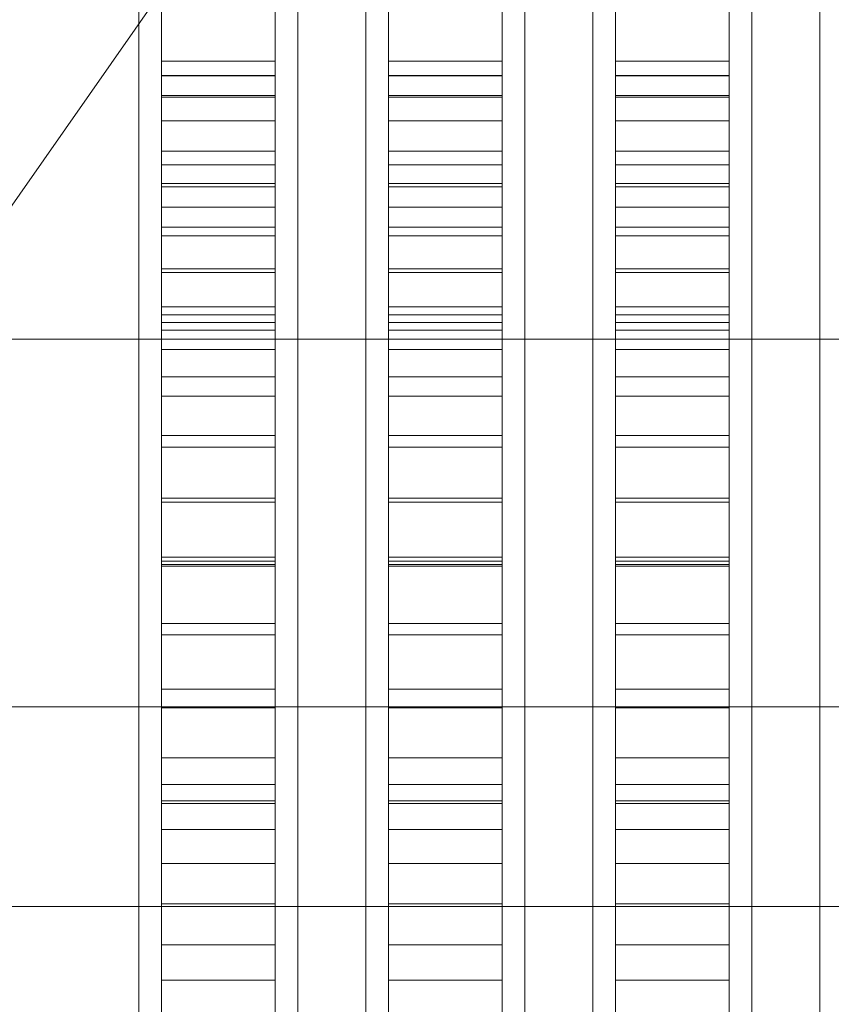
# Model space of a CAD drawing. Header units: millimetres. Extents: x -2233 to 65662, y -50530 to 6847.
# Tile 13 of 256: x -1650 to -1579, y -34339 to -34252. Entities that reach past the tile are written whole.
import ezdxf

# ---------------------------------------------------------------- set-up
doc = ezdxf.new("R2010")
doc.units = ezdxf.units.MM
for name, color, linetype, lineweight in [('COTAS_O', 1, 'Continuous', 0), ('frontal_briquetadora', 7, 'Continuous', 0), ('frontal_dosificador', 7, 'Continuous', 0), ('frontal_tolva', 7, 'Continuous', 0)]:
    doc.layers.add(name, color=color, linetype=linetype, lineweight=lineweight)
doc.dimstyles.new('R19_100', dxfattribs={"dimtxt": 250, "dimasz": 150, "dimexe": 150, "dimexo": 80, "dimgap": 100, "dimtad": 1, "dimtih": 1, "dimtoh": 1, "dimdsep": 46, "dimcen": 0.09, "dimadec": 0, "dimazin": 0, "dimtfac": 1, "dimtdec": 4, "dimtofl": 0, "dimtmove": 0, "dimatfit": 3, "dimfxl": 1, "dimtolj": 1, "dimtzin": 0, "dimarcsym": 0})

# ---------------------------------------------------------------- blocks, each defined once
blk = doc.blocks.new('DIM_R32_38')
at = {"layer": 'COTAS_O'}
for p, q in [((-1725, -31700), (-1025, -31700)), ((-1025, -31700), (-1070, -31850)), ((-1025, -34400), (-1025, -31700)), ((-1025, -31700), (-980, -31850)), ((-1025, -34400), (-1070, -34250)), ((-1025, -34400), (-980, -34250)), ((-1725, -34400), (-1025, -34400))]:
    blk.add_line(p, q, dxfattribs=at)
blk.add_text('2700 O', height=250, rotation=90, dxfattribs=at).set_placement((-1125, -33050))
blk = doc.blocks.new('DIM_R32_39')
at = {"layer": 'COTAS_O'}
for p, q in [((-1725, -33700), (-1575, -33655)), ((1725, -33700), (1575, -33655)), ((-1725, -34400), (-1725, -33700)), ((-1725, -33700), (1725, -33700)), ((-1725, -33700), (-1575, -33745)), ((1725, -33700), (1575, -33745)), ((1725, -34400), (1725, -33700))]:
    blk.add_line(p, q, dxfattribs=at)
blk.add_text('3450 O', height=250, dxfattribs=at).set_placement((0, -33600))

msp = doc.modelspace()

# ---------------------------------------------------------------- linework, layer by layer
at = {"layer": 'frontal_briquetadora'}
for p, q in [((-1638, -34255.522), (-1638, -34023.687)), ((-1628, -34255.522), (-1628, -34023.687)), ((-1618, -34255.522), (-1618, -34023.687)), ((-1608, -34255.522), (-1608, -34023.687)), ((-1598, -34255.522), (-1598, -34023.687)), ((-1588, -34255.522), (-1588, -34023.687)), ((-1638, -34263.452), (-1638, -34031.618)), ((-1628, -34263.452), (-1628, -34031.618)), ((-1618, -34263.452), (-1618, -34031.618)), ((-1608, -34263.452), (-1608, -34031.618)), ((-1598, -34263.452), (-1598, -34031.618)), ((-1588, -34263.452), (-1588, -34031.618)), ((-1640, -34252.354), (-1640, -34233.568)), ((-1626, -34252.354), (-1626, -34233.568)), ((-1620, -34252.354), (-1620, -34233.568)), ((-1606, -34252.354), (-1606, -34233.568)), ((-1600, -34252.354), (-1600, -34233.568)), ((-1586, -34252.354), (-1586, -34233.568)), ((-1580, -34252.354), (-1580, -34233.568)), ((-1638, -34236.052), (-1638, -34256.779)), ((-1628, -34236.052), (-1628, -34256.779)), ((-1618, -34236.052), (-1618, -34256.779)), ((-1608, -34236.052), (-1608, -34256.779)), ((-1598, -34236.052), (-1598, -34256.779)), ((-1588, -34236.052), (-1588, -34256.779)), ((-1638, -34238.484), (-1638, -34258.674)), ((-1628, -34238.484), (-1628, -34258.674)), ((-1618, -34238.484), (-1618, -34258.674)), ((-1608, -34238.484), (-1608, -34258.674)), ((-1598, -34238.484), (-1598, -34258.674)), ((-1588, -34238.484), (-1588, -34258.674)), ((-1640, -34270.741), (-1640, -34251.367)), ((-1626, -34270.741), (-1626, -34251.367)), ((-1620, -34270.741), (-1620, -34251.367)), ((-1606, -34270.741), (-1606, -34251.367)), ((-1600, -34270.741), (-1600, -34251.367)), ((-1586, -34270.741), (-1586, -34251.367)), ((-1580, -34270.741), (-1580, -34251.367)), ((-1640, -34271.473), (-1640, -34252.354)), ((-1626, -34271.473), (-1626, -34252.354)), ((-1620, -34271.473), (-1620, -34252.354)), ((-1606, -34271.473), (-1606, -34252.354)), ((-1600, -34271.473), (-1600, -34252.354)), ((-1586, -34271.473), (-1586, -34252.354)), ((-1580, -34271.473), (-1580, -34252.354)), ((-1640, -34256.659), (-1640, -34253.764)), ((-1626, -34256.659), (-1626, -34253.764)), ((-1620, -34256.659), (-1620, -34253.764)), ((-1606, -34256.659), (-1606, -34253.764)), ((-1600, -34256.659), (-1600, -34253.764)), ((-1586, -34256.659), (-1586, -34253.764)), ((-1580, -34256.659), (-1580, -34253.764)), ((-1638, -34256.8), (-1638, -34255.522)), ((-1638, -34255.522), (-1628, -34255.522)), ((-1628, -34256.8), (-1628, -34255.522)), ((-1618, -34256.8), (-1618, -34255.522)), ((-1618, -34255.522), (-1608, -34255.522)), ((-1608, -34256.8), (-1608, -34255.522)), ((-1598, -34256.8), (-1598, -34255.522)), ((-1598, -34255.522), (-1588, -34255.522)), ((-1588, -34256.8), (-1588, -34255.522)), ((-1640, -34262.386), (-1640, -34256.659)), ((-1638, -34256.779), (-1638, -34277.861)), ((-1638, -34256.779), (-1628, -34256.779)), ((-1638, -34258.552), (-1638, -34256.8)), ((-1638, -34256.8), (-1628, -34256.8)), ((-1628, -34256.779), (-1628, -34277.861)), ((-1628, -34258.552), (-1628, -34256.8)), ((-1626, -34262.386), (-1626, -34256.659)), ((-1620, -34262.386), (-1620, -34256.659)), ((-1618, -34256.779), (-1618, -34277.861)), ((-1618, -34256.779), (-1608, -34256.779)), ((-1618, -34258.552), (-1618, -34256.8)), ((-1618, -34256.8), (-1608, -34256.8)), ((-1608, -34256.779), (-1608, -34277.861)), ((-1608, -34258.552), (-1608, -34256.8)), ((-1606, -34262.386), (-1606, -34256.659)), ((-1600, -34262.386), (-1600, -34256.659)), ((-1598, -34256.779), (-1598, -34277.861)), ((-1598, -34256.779), (-1588, -34256.779)), ((-1598, -34258.552), (-1598, -34256.8)), ((-1598, -34256.8), (-1588, -34256.8)), ((-1588, -34256.779), (-1588, -34277.861)), ((-1588, -34258.552), (-1588, -34256.8)), ((-1586, -34262.386), (-1586, -34256.659)), ((-1580, -34262.386), (-1580, -34256.659)), ((-1638, -34260.772), (-1638, -34258.552)), ((-1638, -34258.552), (-1628, -34258.552)), ((-1638, -34258.674), (-1638, -34279.211)), ((-1638, -34258.674), (-1628, -34258.674)), ((-1628, -34260.772), (-1628, -34258.552)), ((-1628, -34258.674), (-1628, -34279.211)), ((-1618, -34260.772), (-1618, -34258.552)), ((-1618, -34258.552), (-1608, -34258.552)), ((-1618, -34258.674), (-1618, -34279.211)), ((-1618, -34258.674), (-1608, -34258.674)), ((-1608, -34260.772), (-1608, -34258.552)), ((-1608, -34258.674), (-1608, -34279.211)), ((-1598, -34260.772), (-1598, -34258.552)), ((-1598, -34258.552), (-1588, -34258.552)), ((-1598, -34258.674), (-1598, -34279.211)), ((-1598, -34258.674), (-1588, -34258.674)), ((-1588, -34260.772), (-1588, -34258.552)), ((-1588, -34258.674), (-1588, -34279.211)), ((-1638, -34263.45), (-1638, -34260.772)), ((-1638, -34260.772), (-1628, -34260.772)), ((-1628, -34263.45), (-1628, -34260.772)), ((-1618, -34263.45), (-1618, -34260.772)), ((-1618, -34260.772), (-1608, -34260.772)), ((-1608, -34263.45), (-1608, -34260.772)), ((-1598, -34263.45), (-1598, -34260.772)), ((-1598, -34260.772), (-1588, -34260.772)), ((-1588, -34263.45), (-1588, -34260.772)), ((-1640, -34270.817), (-1640, -34262.386)), ((-1626, -34270.817), (-1626, -34262.386)), ((-1620, -34270.817), (-1620, -34262.386)), ((-1606, -34270.817), (-1606, -34262.386)), ((-1600, -34270.817), (-1600, -34262.386)), ((-1586, -34270.817), (-1586, -34262.386)), ((-1580, -34270.817), (-1580, -34262.386)), ((-1640, -34267.072), (-1640, -34263.81)), ((-1638, -34266.579), (-1638, -34263.45)), ((-1638, -34263.45), (-1628, -34263.45)), ((-1638, -34264.651), (-1638, -34263.452)), ((-1628, -34266.579), (-1628, -34263.45)), ((-1628, -34264.651), (-1628, -34263.452)), ((-1626, -34267.072), (-1626, -34263.81)), ((-1620, -34267.072), (-1620, -34263.81)), ((-1618, -34266.579), (-1618, -34263.45)), ((-1618, -34263.45), (-1608, -34263.45)), ((-1618, -34264.651), (-1618, -34263.452)), ((-1608, -34266.579), (-1608, -34263.45)), ((-1608, -34264.651), (-1608, -34263.452)), ((-1606, -34267.072), (-1606, -34263.81)), ((-1600, -34267.072), (-1600, -34263.81)), ((-1598, -34266.579), (-1598, -34263.45)), ((-1598, -34263.45), (-1588, -34263.45)), ((-1598, -34264.651), (-1598, -34263.452)), ((-1588, -34266.579), (-1588, -34263.45)), ((-1588, -34264.651), (-1588, -34263.452)), ((-1586, -34267.072), (-1586, -34263.81)), ((-1580, -34267.072), (-1580, -34263.81)), ((-1638, -34266.294), (-1638, -34264.651)), ((-1638, -34264.651), (-1628, -34264.651)), ((-1628, -34266.294), (-1628, -34264.651)), ((-1618, -34266.294), (-1618, -34264.651)), ((-1618, -34264.651), (-1608, -34264.651)), ((-1608, -34266.294), (-1608, -34264.651)), ((-1598, -34266.294), (-1598, -34264.651)), ((-1598, -34264.651), (-1588, -34264.651)), ((-1588, -34266.294), (-1588, -34264.651)), ((-1638, -34268.376), (-1638, -34266.294)), ((-1638, -34266.294), (-1628, -34266.294)), ((-1638, -34270.144), (-1638, -34266.579)), ((-1638, -34266.579), (-1628, -34266.579)), ((-1628, -34268.376), (-1628, -34266.294)), ((-1628, -34270.144), (-1628, -34266.579)), ((-1618, -34268.376), (-1618, -34266.294)), ((-1618, -34266.294), (-1608, -34266.294)), ((-1618, -34270.144), (-1618, -34266.579)), ((-1618, -34266.579), (-1608, -34266.579)), ((-1608, -34268.376), (-1608, -34266.294)), ((-1608, -34270.144), (-1608, -34266.579)), ((-1598, -34268.376), (-1598, -34266.294)), ((-1598, -34266.294), (-1588, -34266.294)), ((-1598, -34270.144), (-1598, -34266.579)), ((-1598, -34266.579), (-1588, -34266.579)), ((-1588, -34268.376), (-1588, -34266.294)), ((-1588, -34270.144), (-1588, -34266.579)), ((-1640, -34273.507), (-1640, -34267.072)), ((-1626, -34273.507), (-1626, -34267.072)), ((-1620, -34273.507), (-1620, -34267.072)), ((-1606, -34273.507), (-1606, -34267.072)), ((-1600, -34273.507), (-1600, -34267.072)), ((-1586, -34273.507), (-1586, -34267.072)), ((-1580, -34273.507), (-1580, -34267.072)), ((-1638, -34270.889), (-1638, -34268.376)), ((-1638, -34268.376), (-1628, -34268.376)), ((-1628, -34270.889), (-1628, -34268.376)), ((-1618, -34270.889), (-1618, -34268.376)), ((-1618, -34268.376), (-1608, -34268.376)), ((-1608, -34270.889), (-1608, -34268.376)), ((-1598, -34270.889), (-1598, -34268.376)), ((-1598, -34268.376), (-1588, -34268.376)), ((-1588, -34270.889), (-1588, -34268.376)), ((-1638, -34274.134), (-1638, -34270.144)), ((-1638, -34270.144), (-1628, -34270.144)), ((-1628, -34274.134), (-1628, -34270.144)), ((-1618, -34274.134), (-1618, -34270.144)), ((-1618, -34270.144), (-1608, -34270.144)), ((-1608, -34274.134), (-1608, -34270.144)), ((-1598, -34274.134), (-1598, -34270.144)), ((-1598, -34270.144), (-1588, -34270.144)), ((-1588, -34274.134), (-1588, -34270.144)), ((-1640, -34290.358), (-1640, -34270.741)), ((-1640, -34281.762), (-1640, -34270.817)), ((-1638, -34273.823), (-1638, -34270.889)), ((-1638, -34270.889), (-1628, -34270.889)), ((-1628, -34273.823), (-1628, -34270.889)), ((-1626, -34290.358), (-1626, -34270.741)), ((-1626, -34281.762), (-1626, -34270.817)), ((-1620, -34290.358), (-1620, -34270.741)), ((-1620, -34281.762), (-1620, -34270.817)), ((-1618, -34273.823), (-1618, -34270.889)), ((-1618, -34270.889), (-1608, -34270.889)), ((-1608, -34273.823), (-1608, -34270.889)), ((-1606, -34290.358), (-1606, -34270.741)), ((-1606, -34281.762), (-1606, -34270.817)), ((-1600, -34290.358), (-1600, -34270.741)), ((-1600, -34281.762), (-1600, -34270.817)), ((-1598, -34273.823), (-1598, -34270.889)), ((-1598, -34270.889), (-1588, -34270.889)), ((-1588, -34273.823), (-1588, -34270.889)), ((-1586, -34290.358), (-1586, -34270.741)), ((-1586, -34281.762), (-1586, -34270.817)), ((-1580, -34290.358), (-1580, -34270.741)), ((-1580, -34281.762), (-1580, -34270.817)), ((-1640, -34290.842), (-1640, -34271.473)), ((-1626, -34290.842), (-1626, -34271.473)), ((-1620, -34290.842), (-1620, -34271.473)), ((-1606, -34290.842), (-1606, -34271.473)), ((-1600, -34290.842), (-1600, -34271.473)), ((-1586, -34290.842), (-1586, -34271.473)), ((-1580, -34290.842), (-1580, -34271.473)), ((-1640, -34282.94), (-1640, -34273.507)), ((-1626, -34282.94), (-1626, -34273.507)), ((-1620, -34282.94), (-1620, -34273.507)), ((-1606, -34282.94), (-1606, -34273.507)), ((-1600, -34282.94), (-1600, -34273.507)), ((-1586, -34282.94), (-1586, -34273.507)), ((-1580, -34282.94), (-1580, -34273.507)), ((-1638, -34277.168), (-1638, -34273.823)), ((-1638, -34273.823), (-1628, -34273.823)), ((-1638, -34278.533), (-1638, -34274.134)), ((-1638, -34274.134), (-1628, -34274.134)), ((-1628, -34277.168), (-1628, -34273.823)), ((-1628, -34278.533), (-1628, -34274.134)), ((-1618, -34277.168), (-1618, -34273.823)), ((-1618, -34273.823), (-1608, -34273.823)), ((-1618, -34278.533), (-1618, -34274.134)), ((-1618, -34274.134), (-1608, -34274.134)), ((-1608, -34277.168), (-1608, -34273.823)), ((-1608, -34278.533), (-1608, -34274.134)), ((-1598, -34277.168), (-1598, -34273.823)), ((-1598, -34273.823), (-1588, -34273.823)), ((-1598, -34278.533), (-1598, -34274.134)), ((-1598, -34274.134), (-1588, -34274.134)), ((-1588, -34277.168), (-1588, -34273.823)), ((-1588, -34278.533), (-1588, -34274.134)), ((-1638, -34280.91), (-1638, -34277.168)), ((-1638, -34277.168), (-1628, -34277.168)), ((-1638, -34277.861), (-1638, -34299.197)), ((-1638, -34277.861), (-1628, -34277.861)), ((-1628, -34280.91), (-1628, -34277.168)), ((-1628, -34277.861), (-1628, -34299.197)), ((-1618, -34280.91), (-1618, -34277.168)), ((-1618, -34277.168), (-1608, -34277.168)), ((-1618, -34277.861), (-1618, -34299.197)), ((-1618, -34277.861), (-1608, -34277.861)), ((-1608, -34280.91), (-1608, -34277.168)), ((-1608, -34277.861), (-1608, -34299.197)), ((-1598, -34280.91), (-1598, -34277.168)), ((-1598, -34277.168), (-1588, -34277.168)), ((-1598, -34277.861), (-1598, -34299.197)), ((-1598, -34277.861), (-1588, -34277.861)), ((-1588, -34280.91), (-1588, -34277.168)), ((-1588, -34277.861), (-1588, -34299.197)), ((-1638, -34283.325), (-1638, -34278.533)), ((-1638, -34278.533), (-1628, -34278.533)), ((-1628, -34283.325), (-1628, -34278.533)), ((-1618, -34283.325), (-1618, -34278.533)), ((-1618, -34278.533), (-1608, -34278.533)), ((-1608, -34283.325), (-1608, -34278.533)), ((-1598, -34283.325), (-1598, -34278.533)), ((-1598, -34278.533), (-1588, -34278.533)), ((-1588, -34283.325), (-1588, -34278.533)), ((-1638, -34279.211), (-1638, -34299.994)), ((-1638, -34279.211), (-1628, -34279.211)), ((-1628, -34279.211), (-1628, -34299.994)), ((-1618, -34279.211), (-1618, -34299.994)), ((-1618, -34279.211), (-1608, -34279.211)), ((-1608, -34279.211), (-1608, -34299.994)), ((-1598, -34279.211), (-1598, -34299.994)), ((-1598, -34279.211), (-1588, -34279.211)), ((-1588, -34279.211), (-1588, -34299.994)), ((-1638, -34285.036), (-1638, -34280.91)), ((-1638, -34280.91), (-1628, -34280.91)), ((-1628, -34285.036), (-1628, -34280.91)), ((-1618, -34285.036), (-1618, -34280.91)), ((-1618, -34280.91), (-1608, -34280.91)), ((-1608, -34285.036), (-1608, -34280.91)), ((-1598, -34285.036), (-1598, -34280.91)), ((-1598, -34280.91), (-1588, -34280.91)), ((-1588, -34285.036), (-1588, -34280.91)), ((-1640, -34294.978), (-1640, -34281.762)), ((-1626, -34294.978), (-1626, -34281.762)), ((-1620, -34294.978), (-1620, -34281.762)), ((-1606, -34294.978), (-1606, -34281.762)), ((-1600, -34294.978), (-1600, -34281.762)), ((-1586, -34294.978), (-1586, -34281.762)), ((-1580, -34294.978), (-1580, -34281.762)), ((-1640, -34295.113), (-1640, -34282.94)), ((-1626, -34295.113), (-1626, -34282.94)), ((-1620, -34295.113), (-1620, -34282.94)), ((-1606, -34295.113), (-1606, -34282.94)), ((-1600, -34295.113), (-1600, -34282.94)), ((-1586, -34295.113), (-1586, -34282.94)), ((-1580, -34295.113), (-1580, -34282.94)), ((-1638, -34288.491), (-1638, -34283.325)), ((-1638, -34283.325), (-1628, -34283.325)), ((-1628, -34288.491), (-1628, -34283.325)), ((-1618, -34288.491), (-1618, -34283.325)), ((-1618, -34283.325), (-1608, -34283.325)), ((-1608, -34288.491), (-1608, -34283.325)), ((-1598, -34288.491), (-1598, -34283.325)), ((-1598, -34283.325), (-1588, -34283.325)), ((-1588, -34288.491), (-1588, -34283.325)), ((-1638, -34289.531), (-1638, -34285.036)), ((-1638, -34285.036), (-1628, -34285.036)), ((-1628, -34289.531), (-1628, -34285.036)), ((-1618, -34289.531), (-1618, -34285.036)), ((-1618, -34285.036), (-1608, -34285.036)), ((-1608, -34289.531), (-1608, -34285.036)), ((-1598, -34289.531), (-1598, -34285.036)), ((-1598, -34285.036), (-1588, -34285.036)), ((-1588, -34289.531), (-1588, -34285.036)), ((-1638, -34294.013), (-1638, -34288.491)), ((-1638, -34288.491), (-1628, -34288.491)), ((-1628, -34294.013), (-1628, -34288.491)), ((-1618, -34294.013), (-1618, -34288.491)), ((-1618, -34288.491), (-1608, -34288.491)), ((-1608, -34294.013), (-1608, -34288.491)), ((-1598, -34294.013), (-1598, -34288.491)), ((-1598, -34288.491), (-1588, -34288.491)), ((-1588, -34294.013), (-1588, -34288.491)), ((-1638, -34294.377), (-1638, -34289.531)), ((-1638, -34289.531), (-1628, -34289.531)), ((-1628, -34294.377), (-1628, -34289.531)), ((-1618, -34294.377), (-1618, -34289.531)), ((-1618, -34289.531), (-1608, -34289.531)), ((-1608, -34294.377), (-1608, -34289.531)), ((-1598, -34294.377), (-1598, -34289.531)), ((-1598, -34289.531), (-1588, -34289.531)), ((-1588, -34294.377), (-1588, -34289.531)), ((-1640, -34310.138), (-1640, -34290.358)), ((-1640, -34310.379), (-1640, -34290.842)), ((-1626, -34310.138), (-1626, -34290.358)), ((-1626, -34310.379), (-1626, -34290.842)), ((-1620, -34310.138), (-1620, -34290.358)), ((-1620, -34310.379), (-1620, -34290.842)), ((-1606, -34310.138), (-1606, -34290.358)), ((-1606, -34310.379), (-1606, -34290.842)), ((-1600, -34310.138), (-1600, -34290.358)), ((-1600, -34310.379), (-1600, -34290.842)), ((-1586, -34310.138), (-1586, -34290.358)), ((-1586, -34310.379), (-1586, -34290.842)), ((-1580, -34310.138), (-1580, -34290.358)), ((-1580, -34310.379), (-1580, -34290.842)), ((-1638, -34299.87), (-1638, -34294.013)), ((-1638, -34294.013), (-1628, -34294.013)), ((-1638, -34299.557), (-1638, -34294.377)), ((-1638, -34294.377), (-1628, -34294.377)), ((-1628, -34299.87), (-1628, -34294.013)), ((-1628, -34299.557), (-1628, -34294.377)), ((-1618, -34299.87), (-1618, -34294.013)), ((-1618, -34294.013), (-1608, -34294.013)), ((-1618, -34299.557), (-1618, -34294.377)), ((-1618, -34294.377), (-1608, -34294.377)), ((-1608, -34299.87), (-1608, -34294.013)), ((-1608, -34299.557), (-1608, -34294.377)), ((-1598, -34299.87), (-1598, -34294.013)), ((-1598, -34294.013), (-1588, -34294.013)), ((-1598, -34299.557), (-1598, -34294.377)), ((-1598, -34294.377), (-1588, -34294.377)), ((-1588, -34299.87), (-1588, -34294.013)), ((-1588, -34299.557), (-1588, -34294.377)), ((-1640, -34310.168), (-1640, -34294.978)), ((-1640, -34309.694), (-1640, -34295.113)), ((-1626, -34310.168), (-1626, -34294.978)), ((-1626, -34309.694), (-1626, -34295.113)), ((-1620, -34310.168), (-1620, -34294.978)), ((-1620, -34309.694), (-1620, -34295.113)), ((-1606, -34310.168), (-1606, -34294.978)), ((-1606, -34309.694), (-1606, -34295.113)), ((-1600, -34310.168), (-1600, -34294.978)), ((-1600, -34309.694), (-1600, -34295.113)), ((-1586, -34310.168), (-1586, -34294.978)), ((-1586, -34309.694), (-1586, -34295.113)), ((-1580, -34310.168), (-1580, -34294.978)), ((-1580, -34309.694), (-1580, -34295.113)), ((-1638, -34299.197), (-1638, -34320.682)), ((-1638, -34299.197), (-1628, -34299.197)), ((-1638, -34305.05), (-1638, -34299.557)), ((-1638, -34299.557), (-1628, -34299.557)), ((-1628, -34299.197), (-1628, -34320.682)), ((-1628, -34305.05), (-1628, -34299.557)), ((-1618, -34299.197), (-1618, -34320.682)), ((-1618, -34299.197), (-1608, -34299.197)), ((-1618, -34305.05), (-1618, -34299.557)), ((-1618, -34299.557), (-1608, -34299.557)), ((-1608, -34299.197), (-1608, -34320.682)), ((-1608, -34305.05), (-1608, -34299.557)), ((-1598, -34299.197), (-1598, -34320.682)), ((-1598, -34299.197), (-1588, -34299.197)), ((-1598, -34305.05), (-1598, -34299.557)), ((-1598, -34299.557), (-1588, -34299.557)), ((-1588, -34299.197), (-1588, -34320.682)), ((-1588, -34305.05), (-1588, -34299.557)), ((-1638, -34306.039), (-1638, -34299.87)), ((-1638, -34299.87), (-1628, -34299.87)), ((-1638, -34299.994), (-1638, -34320.923)), ((-1638, -34299.994), (-1628, -34299.994)), ((-1628, -34306.039), (-1628, -34299.87)), ((-1628, -34299.994), (-1628, -34320.923)), ((-1618, -34306.039), (-1618, -34299.87)), ((-1618, -34299.87), (-1608, -34299.87)), ((-1618, -34299.994), (-1618, -34320.923)), ((-1618, -34299.994), (-1608, -34299.994)), ((-1608, -34306.039), (-1608, -34299.87)), ((-1608, -34299.994), (-1608, -34320.923)), ((-1598, -34306.039), (-1598, -34299.87)), ((-1598, -34299.87), (-1588, -34299.87)), ((-1598, -34299.994), (-1598, -34320.923)), ((-1598, -34299.994), (-1588, -34299.994)), ((-1588, -34306.039), (-1588, -34299.87)), ((-1588, -34299.994), (-1588, -34320.923)), ((-1638, -34310.837), (-1638, -34305.05)), ((-1638, -34305.05), (-1628, -34305.05)), ((-1628, -34310.837), (-1628, -34305.05)), ((-1618, -34310.837), (-1618, -34305.05)), ((-1618, -34305.05), (-1608, -34305.05)), ((-1608, -34310.837), (-1608, -34305.05)), ((-1598, -34310.837), (-1598, -34305.05)), ((-1598, -34305.05), (-1588, -34305.05)), ((-1588, -34310.837), (-1588, -34305.05)), ((-1638, -34312.499), (-1638, -34306.039)), ((-1638, -34306.039), (-1628, -34306.039)), ((-1628, -34312.499), (-1628, -34306.039)), ((-1618, -34312.499), (-1618, -34306.039)), ((-1618, -34306.039), (-1608, -34306.039)), ((-1608, -34312.499), (-1608, -34306.039)), ((-1598, -34312.499), (-1598, -34306.039)), ((-1598, -34306.039), (-1588, -34306.039)), ((-1588, -34312.499), (-1588, -34306.039)), ((-1640, -34326.286), (-1640, -34309.694)), ((-1626, -34326.286), (-1626, -34309.694)), ((-1620, -34326.286), (-1620, -34309.694)), ((-1606, -34326.286), (-1606, -34309.694)), ((-1600, -34326.286), (-1600, -34309.694)), ((-1586, -34326.286), (-1586, -34309.694)), ((-1580, -34326.286), (-1580, -34309.694)), ((-1640, -34330), (-1640, -34310.138)), ((-1640, -34326.995), (-1640, -34310.168)), ((-1640, -34330), (-1640, -34310.379)), ((-1638, -34316.896), (-1638, -34310.837)), ((-1638, -34310.837), (-1628, -34310.837)), ((-1628, -34316.896), (-1628, -34310.837)), ((-1626, -34330), (-1626, -34310.138)), ((-1626, -34326.995), (-1626, -34310.168)), ((-1626, -34330), (-1626, -34310.379)), ((-1620, -34330), (-1620, -34310.138)), ((-1620, -34326.995), (-1620, -34310.168)), ((-1620, -34330), (-1620, -34310.379)), ((-1618, -34316.896), (-1618, -34310.837)), ((-1618, -34310.837), (-1608, -34310.837)), ((-1608, -34316.896), (-1608, -34310.837)), ((-1606, -34330), (-1606, -34310.138)), ((-1606, -34326.995), (-1606, -34310.168)), ((-1606, -34330), (-1606, -34310.379)), ((-1600, -34330), (-1600, -34310.138)), ((-1600, -34326.995), (-1600, -34310.168)), ((-1600, -34330), (-1600, -34310.379)), ((-1598, -34316.896), (-1598, -34310.837)), ((-1598, -34310.837), (-1588, -34310.837)), ((-1588, -34316.896), (-1588, -34310.837)), ((-1586, -34330), (-1586, -34310.138)), ((-1586, -34326.995), (-1586, -34310.168)), ((-1586, -34330), (-1586, -34310.379)), ((-1580, -34330), (-1580, -34310.138)), ((-1580, -34326.995), (-1580, -34310.168)), ((-1580, -34330), (-1580, -34310.379)), ((-1660, -34312.386), (-1510, -34312.386)), ((-1638, -34319.224), (-1638, -34312.499)), ((-1638, -34312.499), (-1628, -34312.499)), ((-1628, -34319.224), (-1628, -34312.499)), ((-1618, -34319.224), (-1618, -34312.499)), ((-1618, -34312.499), (-1608, -34312.499)), ((-1608, -34319.224), (-1608, -34312.499)), ((-1598, -34319.224), (-1598, -34312.499)), ((-1598, -34312.499), (-1588, -34312.499)), ((-1588, -34319.224), (-1588, -34312.499)), ((-1638, -34323.204), (-1638, -34316.896)), ((-1638, -34316.896), (-1628, -34316.896)), ((-1628, -34323.204), (-1628, -34316.896)), ((-1618, -34323.204), (-1618, -34316.896)), ((-1618, -34316.896), (-1608, -34316.896)), ((-1608, -34323.204), (-1608, -34316.896)), ((-1598, -34323.204), (-1598, -34316.896)), ((-1598, -34316.896), (-1588, -34316.896)), ((-1588, -34323.204), (-1588, -34316.896)), ((-1638, -34326.189), (-1638, -34319.224)), ((-1638, -34319.224), (-1628, -34319.224)), ((-1628, -34326.189), (-1628, -34319.224)), ((-1618, -34326.189), (-1618, -34319.224)), ((-1618, -34319.224), (-1608, -34319.224)), ((-1608, -34326.189), (-1608, -34319.224)), ((-1598, -34326.189), (-1598, -34319.224)), ((-1598, -34319.224), (-1588, -34319.224)), ((-1588, -34326.189), (-1588, -34319.224)), ((-1638, -34320.682), (-1638, -34342.212)), ((-1638, -34320.682), (-1628, -34320.682)), ((-1638, -34320.923), (-1638, -34341.896)), ((-1638, -34320.923), (-1628, -34320.923)), ((-1628, -34320.682), (-1628, -34342.212)), ((-1628, -34320.923), (-1628, -34341.896)), ((-1618, -34320.682), (-1618, -34342.212)), ((-1618, -34320.682), (-1608, -34320.682)), ((-1618, -34320.923), (-1618, -34341.896)), ((-1618, -34320.923), (-1608, -34320.923)), ((-1608, -34320.682), (-1608, -34342.212)), ((-1608, -34320.923), (-1608, -34341.896)), ((-1598, -34320.682), (-1598, -34342.212)), ((-1598, -34320.682), (-1588, -34320.682)), ((-1598, -34320.923), (-1598, -34341.896)), ((-1598, -34320.923), (-1588, -34320.923)), ((-1588, -34320.682), (-1588, -34342.212)), ((-1588, -34320.923), (-1588, -34341.896)), ((-1638, -34329.737), (-1638, -34323.204)), ((-1638, -34323.204), (-1628, -34323.204)), ((-1628, -34329.737), (-1628, -34323.204)), ((-1618, -34329.737), (-1618, -34323.204)), ((-1618, -34323.204), (-1608, -34323.204)), ((-1608, -34329.737), (-1608, -34323.204)), ((-1598, -34329.737), (-1598, -34323.204)), ((-1598, -34323.204), (-1588, -34323.204)), ((-1588, -34329.737), (-1588, -34323.204)), ((-1640, -34344.436), (-1640, -34326.286)), ((-1638, -34333.368), (-1638, -34326.189)), ((-1638, -34326.189), (-1628, -34326.189)), ((-1628, -34333.368), (-1628, -34326.189)), ((-1626, -34344.436), (-1626, -34326.286)), ((-1620, -34344.436), (-1620, -34326.286)), ((-1618, -34333.368), (-1618, -34326.189)), ((-1618, -34326.189), (-1608, -34326.189)), ((-1608, -34333.368), (-1608, -34326.189)), ((-1606, -34344.436), (-1606, -34326.286)), ((-1600, -34344.436), (-1600, -34326.286)), ((-1598, -34333.368), (-1598, -34326.189)), ((-1598, -34326.189), (-1588, -34326.189)), ((-1588, -34333.368), (-1588, -34326.189)), ((-1586, -34344.436), (-1586, -34326.286)), ((-1580, -34344.436), (-1580, -34326.286)), ((-1640, -34345.082), (-1640, -34326.995)), ((-1626, -34345.082), (-1626, -34326.995)), ((-1620, -34345.082), (-1620, -34326.995)), ((-1606, -34345.082), (-1606, -34326.995)), ((-1600, -34345.082), (-1600, -34326.995)), ((-1586, -34345.082), (-1586, -34326.995)), ((-1580, -34345.082), (-1580, -34326.995)), ((-1660, -34330), (-1510, -34330)), ((-1640, -34330), (-1660, -34330)), ((-1640, -34330), (-1626, -34330)), ((-1640, -34330), (-1640, -34349.862)), ((-1640, -34330), (-1640, -34349.621)), ((-1638, -34336.471), (-1638, -34329.737)), ((-1638, -34329.737), (-1628, -34329.737)), ((-1628, -34336.471), (-1628, -34329.737)), ((-1620, -34330), (-1626, -34330)), ((-1626, -34330), (-1626, -34349.862)), ((-1626, -34330), (-1626, -34349.621)), ((-1620, -34330), (-1606, -34330)), ((-1620, -34330), (-1620, -34349.862)), ((-1620, -34330), (-1620, -34349.621)), ((-1618, -34336.471), (-1618, -34329.737)), ((-1618, -34329.737), (-1608, -34329.737)), ((-1608, -34336.471), (-1608, -34329.737)), ((-1600, -34330), (-1606, -34330)), ((-1606, -34330), (-1606, -34349.862)), ((-1606, -34330), (-1606, -34349.621)), ((-1600, -34330), (-1586, -34330)), ((-1600, -34330), (-1600, -34349.862)), ((-1600, -34330), (-1600, -34349.621)), ((-1598, -34336.471), (-1598, -34329.737)), ((-1598, -34329.737), (-1588, -34329.737)), ((-1588, -34336.471), (-1588, -34329.737)), ((-1580, -34330), (-1586, -34330)), ((-1586, -34330), (-1586, -34349.862)), ((-1586, -34330), (-1586, -34349.621)), ((-1580, -34330), (-1566, -34330)), ((-1580, -34330), (-1580, -34349.862)), ((-1580, -34330), (-1580, -34349.621)), ((-1638, -34340.735), (-1638, -34333.368)), ((-1638, -34333.368), (-1628, -34333.368)), ((-1628, -34340.735), (-1628, -34333.368)), ((-1618, -34340.735), (-1618, -34333.368)), ((-1618, -34333.368), (-1608, -34333.368)), ((-1608, -34340.735), (-1608, -34333.368)), ((-1598, -34340.735), (-1598, -34333.368)), ((-1598, -34333.368), (-1588, -34333.368)), ((-1588, -34340.735), (-1588, -34333.368)), ((-1638, -34343.381), (-1638, -34336.471)), ((-1638, -34336.471), (-1628, -34336.471)), ((-1628, -34343.381), (-1628, -34336.471)), ((-1618, -34343.381), (-1618, -34336.471)), ((-1618, -34336.471), (-1608, -34336.471)), ((-1608, -34343.381), (-1608, -34336.471)), ((-1598, -34343.381), (-1598, -34336.471)), ((-1598, -34336.471), (-1588, -34336.471)), ((-1588, -34343.381), (-1588, -34336.471))]:
    msp.add_line(p, q, dxfattribs=at)
at = {"layer": 'frontal_dosificador'}
msp.add_line((-500, -34280), (-1850, -34280), dxfattribs=at)
at = {"layer": 'frontal_tolva'}
msp.add_line((-1720.416, -34367.194), (-673.416, -32870.194), dxfattribs=at)

# ---------------------------------------------------------------- dimensions: what is measured, and where the dimension line sits
at = {"layer": 'COTAS_O'}
for p2, distance, picture, middle in [((-1725, -31700), -700, 'DIM_R32_38', (-1025, -33050)), ((1725, -34400), 700, 'DIM_R32_39', (0, -33700))]:
    dim = msp.add_aligned_dim(p1=(-1725, -34400), p2=p2, distance=distance, text='<> O', dimstyle='R19_100', dxfattribs=at)
    dim.commit()
    dim.dimension.update_dxf_attribs({"geometry": picture, "text_midpoint": middle})

doc.saveas('drawing.dxf')
